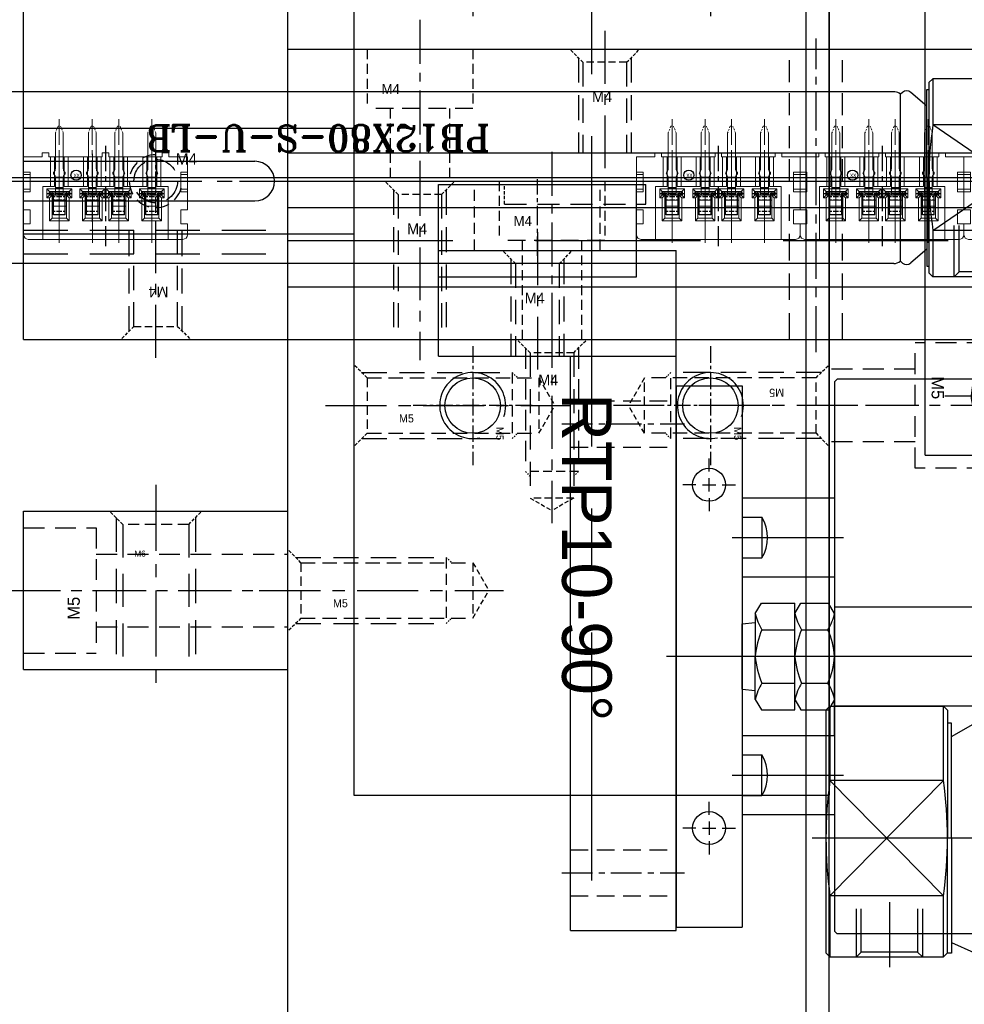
# Model space of a CAD drawing. Header units: millimetres. Extents: x -1657 to 8845, y -11980 to 3013.
# Tile 38 of 256: x 596 to 668, y -1011 to -936. Entities that reach past the tile are written whole.
import ezdxf

# ---------------------------------------------------------------- set-up
doc = ezdxf.new("R2010")
doc.units = ezdxf.units.MM
for name, pattern in [('CENTER', [2, 1.25, -0.25, 0.25, -0.25]), ('DASHED', [0.75, 0.5, -0.25]), ('DASHED2', [0.375, 0.25, -0.125])]:
    doc.linetypes.add(name, pattern=pattern)
for name, color, linetype in [('01', 6, 'Continuous'), ('勾料气缸', 252, 'Continuous'), ('图层100', 243, 'Continuous'), ('图层101', 154, 'Continuous'), ('图层102', 123, 'Continuous'), ('图层103', 50, 'Continuous'), ('图层104', 221, 'Continuous'), ('图层105', 195, 'Continuous'), ('图层106', 160, 'Continuous'), ('图层137', 101, 'Continuous'), ('图层98', 70, 'Continuous'), ('推料气缸', 251, 'Continuous'), ('旋转气缸', 252, 'Continuous'), ('装SHELL气缸', 252, 'Continuous')]:
    doc.layers.add(name, color=color, linetype=linetype)
doc.styles.add('标注', font='romant.shx')

# ---------------------------------------------------------------- blocks, each defined once
blk = doc.blocks.new('5C')
at = {"color": 1, "linetype": 'CENTER'}
for p, q in [((0, 4.5), (0, -4.5)), ((-4.5, 0), (4.5, 0))]:
    blk.add_line(p, q, dxfattribs=at)
blk.add_circle((0, 0), 2.1)
at = {"color": 2, "linetype": 'Continuous'}
blk.add_arc((0, 0), 2.5, 70.7735, 12.49301, dxfattribs=at)
blk.add_text('M5', height=0.54).set_placement((1.623, 1.797))
blk = doc.blocks.new('5F')
at = {"color": 4, "linetype": 'DASHED', "ltscale": 0.471405}
for p, q in [((1, 2.1), (0, 3.1)), ((1, -2.1), (0, -3.1))]:
    blk.add_line(p, q, dxfattribs=at)
at = {"color": 4, "linetype": 'DASHED', "ltscale": 3.8}
for p, q in [((0.6, 2.5), (12, 2.5)), ((0.6, -2.5), (12, -2.5))]:
    blk.add_line(p, q, dxfattribs=at)
at = {"color": 4, "linetype": 'DASHED', "ltscale": 0.188562}
for p, q in [((12, 2.5), (12.4, 2.1)), ((12, -2.5), (12.4, -2.1))]:
    blk.add_line(p, q, dxfattribs=at)
at = {"color": 4, "linetype": 'DASHED', "ltscale": 1.666667}
blk.add_line((12, 2.5), (12, -2.5), dxfattribs=at)
at = {"color": 4, "linetype": 'DASHED', "ltscale": 1.4}
for p, q in [((1, 2.1), (1, -2.1)), ((14, 2.1), (14, -2.1))]:
    blk.add_line(p, q, dxfattribs=at)
at = {"color": 4, "linetype": 'DASHED', "ltscale": 2.166667}
for p, q in [((1, 2.1), (14, 2.1)), ((1, -2.1), (14, -2.1))]:
    blk.add_line(p, q, dxfattribs=at)
at = {"color": 4, "linetype": 'DASHED', "ltscale": 0.80829}
for p in [(14, 2.1), (14, -2.1)]:
    blk.add_line(p, (15.212, 0), dxfattribs=at)
at = {"color": 1, "linetype": 'CENTER', "ltscale": 3.699214}
blk.add_line((-2.156, 0), (16.34, 0), dxfattribs=at)
blk.add_text('M5', height=0.6063).set_placement((3.422, -1.275))
blk = doc.blocks.new('1B1ED')
at = {"layer": '旋转气缸', "color": 1, "linetype": 'CENTER', "ltscale": 14.152}
blk.add_line((40.98, -47.88), (40.98, 22.88), dxfattribs=at)
at = {"layer": '旋转气缸', "ltscale": 1.375}
for p, q in [((6.48, 18), (87.48, 18)), ((6.48, -18), (6.48, 18)), ((87.48, -18), (87.48, 18)), ((6.48, -18), (87.48, -18)), ((36.98, -43), (36.98, -18)), ((44.98, -43), (44.98, -18)), ((39.48, -43), (39.48, -25.5)), ((42.48, -43), (42.48, -25.5)), ((44.98, -43), (36.98, -43))]:
    blk.add_line(p, q, dxfattribs=at)
at = {"layer": '旋转气缸', "color": 1, "linetype": 'CENTER', "ltscale": 18.792}
blk.add_line((0, 0), (93.96, 0), dxfattribs=at)
at = {"layer": '旋转气缸', "ltscale": 1.375}
blk.add_arc((40.98, -25.5), 1.5, 0, 180, dxfattribs=at)
for p, rotation in [((23.98, 18), 270), ((57.98, 18), 270), ((23.98, -18), 90), ((57.98, -18), 90)]:
    blk.add_blockref('5F', p, dxfattribs=dict(at, rotation=rotation))
for p in [(23.98, 9), (57.98, 9), (23.98, -9), (57.98, -9)]:
    blk.add_blockref('5C', p, dxfattribs=at)
at = {"layer": '旋转气缸', "ltscale": 1.375, "insert": (57.036, 1.522), "char_height": 3.75, "width": 52.05065, "attachment_point": 1}
blk.add_mtext('RTP10-90%%d', dxfattribs=at)
blk = doc.blocks.new('1B3FE')
at = {"layer": '图层100', "color": 4, "linetype": 'DASHED', "ltscale": 3.166667}
for p, q in [((5.5, 2), (0, 2)), ((0, -7.5), (0, 2)), ((0, 0), (-6.5, 0)), ((0, -5.5), (-6.5, -5.5)), ((5.5, -7.5), (0, -7.5))]:
    blk.add_line(p, q, dxfattribs=at)
at = {"layer": '图层100', "color": 1, "linetype": 'CENTER', "ltscale": 3.238837}
blk.add_line((6.762, -2.75), (-8.107, -2.75), dxfattribs=at)
at = {"layer": '图层100', "ltscale": 3}
blk.add_text('M5', height=0.93, rotation=270, dxfattribs=at).set_placement((1.25, -0.539))
blk = doc.blocks.new('4E')
at = {"color": 1, "linetype": 'CENTER', "ltscale": 0.96}
for p, q in [((0, -2.4), (0, 2.4)), ((-2.4, 0), (2.4, 0))]:
    blk.add_line(p, q, dxfattribs=at)
at = {"color": 4, "linetype": 'DASHED', "ltscale": 3.454}
blk.add_circle((0, 0), 1.65, dxfattribs=at)
at = {"color": 4, "linetype": 'DASHED', "ltscale": 2.093333}
blk.add_arc((0, 0), 2, 90, 0, dxfattribs=at)
at = {"ltscale": 0.5}
blk.add_text('M4', height=0.8733, dxfattribs=at).set_placement((1.508, 1.238))
blk = doc.blocks.new('1B38E')
at = {"layer": '图层98', "color": 1, "linetype": 'CENTER', "ltscale": 3.2}
blk.add_line((1.65, -2.376), (1.65, 8.841), dxfattribs=at)
at = {"layer": '图层98', "color": 4, "linetype": 'DASHED', "ltscale": 3.783333}
for p, q in [((-0.35, -0.35), (-0.35, 7.292)), ((3.65, -0.35), (3.65, 7.292))]:
    blk.add_line(p, q, dxfattribs=at)
at = {"layer": '图层98', "color": 4, "linetype": 'DASHED', "ltscale": 3.666667}
for p, q in [((0, 0), (0, 7.292)), ((3.3, 0), (3.3, 7.292))]:
    blk.add_line(p, q, dxfattribs=at)
at = {"layer": '图层98', "color": 4, "linetype": 'DASHED', "ltscale": 0.471405}
for p, q in [((0, 0), (-1, -1)), ((3.3, 0), (4.3, -1))]:
    blk.add_line(p, q, dxfattribs=at)
at = {"layer": '图层98', "color": 4, "linetype": 'DASHED', "ltscale": 1.1}
blk.add_line((0, 0), (3.3, 0), dxfattribs=at)
at = {"layer": '图层98'}
blk.add_text('M4', height=0.8143, rotation=180, dxfattribs=at).set_placement((2.614, 3.017))
blk = doc.blocks.new('4C')
at = {"color": 1, "linetype": 'CENTER', "ltscale": 1.3982}
for p, q in [((0, 3.496), (0, -3.496)), ((-3.496, 0), (3.496, 0))]:
    blk.add_line(p, q, dxfattribs=at)
blk.add_circle((0, 0), 1.65)
at = {"color": 2, "linetype": 'Continuous'}
blk.add_arc((0, 0), 2, 80.74753, 15.05083, dxfattribs=at)
blk.add_text('M4', height=0.5584).set_placement((1.013, 1.613))
blk = doc.blocks.new('1B39E')
at = {"layer": '图层98', "ltscale": 1.375}
for p, q in [((0, 0), (20, 0)), ((0, -61.7), (0, 0)), ((20, -61.7), (20, 0)), ((0, -5.8), (20, -5.8)), ((0, -11.7), (20, -11.7)), ((0, -21.7), (20, -21.7)), ((0, -61.7), (20, -61.7))]:
    blk.add_line(p, q, dxfattribs=at)
at = {"layer": '图层98', "color": 4, "linetype": 'DASHED', "ltscale": 6.666667}
for p, q in [((0, -45.7), (20, -45.7)), ((0, -53.408), (20, -53.408)), ((0, -55.2), (20, -55.2))]:
    blk.add_line(p, q, dxfattribs=at)
at = {"layer": '图层98', "color": 1, "linetype": 'CENTER', "ltscale": 4.64}
blk.add_line((-1.6, -49.7), (21.6, -49.7), dxfattribs=at)
at = {"layer": '图层98', "ltscale": 1.375}
for p in [(8.5, -3.3), (5, -16.7), (15, -16.7)]:
    blk.add_blockref('4C', p, dxfattribs=at)
at = {"layer": '图层98', "ltscale": 2}
for name, p in [('4E', (10, -49.7)), ('1B38E', (8.35, -60.7))]:
    blk.add_blockref(name, p, dxfattribs=at)
blk = doc.blocks.new('A7B7')
at = {"color": 1, "lineweight": 9, "ltscale": 0.03}
for p, q in [((0, 0), (0, -6.721)), ((2.5, 0), (2.5, -6.721)), ((4.5, 0), (4.5, -6.721)), ((7, 0), (7, -6.721))]:
    blk.add_line(p, q, dxfattribs=at)
at = {"color": 1, "linetype": 'CENTER', "ltscale": 1.5196}
blk.add_line((3.5, -7.325), (3.5, 0.273), dxfattribs=at)
at = {"color": 7, "linetype": 'Continuous', "lineweight": 15}
for p, q in [((-2.7, -1.426), (-2.7, -0.601)), ((-2.35, -0.251), (-1.25, -0.251)), ((8.25, -0.251), (-1.25, -0.251)), ((-1.25, -0.251), (-1.25, -4.251)), ((8.25, -0.251), (9.35, -0.251)), ((8.25, -4.251), (8.25, -0.251)), ((9.7, -0.601), (9.7, -1.426)), ((-2.2, -1.426), (-2.7, -1.426)), ((-2.2, -2.476), (-2.2, -1.426)), ((9.2, -2.476), (9.2, -1.426)), ((9.2, -1.426), (9.7, -1.426)), ((-0.74, -1.661), (-0.54, -1.861)), ((-0.74, -3.391), (-0.74, -1.661)), ((-0.74, -1.661), (0.74, -1.661)), ((-0.54, -1.861), (-0.54, -3.591)), ((0.54, -1.861), (-0.54, -1.861)), ((0.74, -1.661), (0.54, -1.861)), ((0.54, -3.591), (0.54, -1.861)), ((0.74, -1.661), (0.74, -3.391)), ((1.76, -1.661), (1.96, -1.861)), ((1.76, -3.391), (1.76, -1.661)), ((1.76, -1.661), (3.24, -1.661)), ((1.96, -1.861), (1.96, -3.591)), ((3.04, -1.861), (1.96, -1.861)), ((3.24, -1.661), (3.04, -1.861)), ((3.04, -3.591), (3.04, -1.861)), ((3.24, -1.661), (3.24, -3.391)), ((3.76, -1.661), (3.96, -1.861)), ((3.76, -3.391), (3.76, -1.661)), ((3.76, -1.661), (5.24, -1.661)), ((3.96, -1.861), (3.96, -3.591)), ((5.04, -1.861), (3.96, -1.861)), ((5.24, -1.661), (5.04, -1.861)), ((5.04, -3.591), (5.04, -1.861)), ((5.24, -1.661), (5.24, -3.391)), ((6.26, -1.661), (6.46, -1.861)), ((6.26, -3.391), (6.26, -1.661)), ((6.26, -1.661), (7.74, -1.661)), ((6.46, -1.861), (6.46, -3.591)), ((7.54, -1.861), (6.46, -1.861)), ((7.74, -1.661), (7.54, -1.861)), ((7.54, -3.591), (7.54, -1.861)), ((7.74, -1.661), (7.74, -3.391)), ((-2.7, -3.851), (-2.7, -2.476)), ((-2.7, -2.476), (-2.2, -2.476)), ((-0.54, -2.764), (0.54, -2.764)), ((1.96, -2.764), (3.04, -2.764)), ((3.96, -2.764), (5.04, -2.764)), ((6.46, -2.764), (7.54, -2.764)), ((9.7, -2.476), (9.2, -2.476)), ((9.7, -2.476), (9.7, -3.851)), ((-0.74, -3.591), (-0.94, -3.391)), ((-0.94, -4.081), (-0.94, -3.391)), ((-0.94, -3.391), (-0.74, -3.391)), ((-0.74, -3.391), (-0.54, -3.591)), ((-0.74, -3.591), (-0.74, -3.881)), ((-0.54, -3.591), (-0.74, -3.591)), ((0.54, -3.214), (-0.54, -3.214)), ((-0.54, -3.881), (-0.54, -3.591)), ((0.74, -3.391), (0.54, -3.591)), ((0.54, -3.591), (0.54, -3.881)), ((0.74, -3.591), (0.54, -3.591)), ((0.74, -3.591), (0.94, -3.391)), ((0.74, -3.391), (0.94, -3.391)), ((0.74, -3.881), (0.74, -3.591)), ((0.94, -3.391), (0.94, -4.081)), ((1.76, -3.591), (1.56, -3.391)), ((1.56, -4.081), (1.56, -3.391)), ((1.56, -3.391), (1.76, -3.391)), ((1.76, -3.391), (1.96, -3.591)), ((1.76, -3.591), (1.76, -3.881)), ((1.96, -3.591), (1.76, -3.591)), ((3.04, -3.214), (1.96, -3.214)), ((1.96, -3.881), (1.96, -3.591)), ((3.24, -3.391), (3.04, -3.591)), ((3.04, -3.591), (3.04, -3.881)), ((3.24, -3.591), (3.04, -3.591)), ((3.24, -3.591), (3.44, -3.391)), ((3.24, -3.391), (3.44, -3.391)), ((3.24, -3.881), (3.24, -3.591)), ((3.44, -3.391), (3.44, -4.081)), ((3.76, -3.591), (3.56, -3.391)), ((3.56, -4.081), (3.56, -3.391)), ((3.56, -3.391), (3.76, -3.391)), ((3.76, -3.391), (3.96, -3.591)), ((3.76, -3.591), (3.76, -3.881)), ((3.96, -3.591), (3.76, -3.591)), ((3.96, -3.214), (5.04, -3.214)), ((3.96, -3.591), (3.96, -3.881)), ((5.24, -3.391), (5.04, -3.591)), ((5.04, -3.881), (5.04, -3.591)), ((5.24, -3.591), (5.04, -3.591)), ((5.24, -3.591), (5.44, -3.391)), ((5.24, -3.391), (5.44, -3.391)), ((5.24, -3.881), (5.24, -3.591)), ((5.44, -3.391), (5.44, -4.081)), ((6.26, -3.591), (6.06, -3.391)), ((6.06, -4.081), (6.06, -3.391)), ((6.06, -3.391), (6.26, -3.391)), ((6.26, -3.391), (6.46, -3.591)), ((6.26, -3.591), (6.26, -3.881)), ((6.46, -3.591), (6.26, -3.591)), ((6.46, -3.214), (7.54, -3.214)), ((6.46, -3.591), (6.46, -3.881)), ((7.74, -3.391), (7.54, -3.591)), ((7.54, -3.881), (7.54, -3.591)), ((7.74, -3.591), (7.54, -3.591)), ((7.74, -3.591), (7.94, -3.391)), ((7.74, -3.391), (7.94, -3.391)), ((7.74, -3.881), (7.74, -3.591)), ((7.94, -3.391), (7.94, -4.081)), ((-2.7, -3.851), (-2.7, -4.051)), ((-2.7, -3.851), (-2.2, -3.851)), ((-2.7, -4.051), (-2.7, -5.151)), ((-2.2, -4.051), (-2.7, -4.051)), ((-2.2, -5.351), (-2.2, -3.851)), ((-1.25, -4.251), (-0.675, -4.251)), ((-0.74, -3.881), (-0.94, -4.081)), ((0.94, -4.081), (-0.94, -4.081)), ((-0.74, -3.881), (0.74, -3.881)), ((-0.675, -4.251), (-0.375, -4.251)), ((-0.675, -6.501), (-0.675, -4.251)), ((-0.375, -4.251), (-0.375, -6.501)), ((0.375, -4.251), (0.675, -4.251)), ((0.375, -6.501), (0.375, -4.251)), ((0.675, -4.251), (1.825, -4.251)), ((0.675, -4.251), (0.675, -6.501)), ((0.74, -3.881), (0.94, -4.081)), ((1.76, -3.881), (1.56, -4.081)), ((3.44, -4.081), (1.56, -4.081)), ((1.76, -3.881), (3.24, -3.881)), ((1.825, -4.251), (2.125, -4.251)), ((1.825, -6.501), (1.825, -4.251)), ((2.125, -4.251), (2.125, -6.501)), ((2.875, -4.251), (3.175, -4.251)), ((2.875, -6.501), (2.875, -4.251)), ((3.175, -4.251), (3.825, -4.251)), ((3.175, -4.251), (3.175, -6.501)), ((3.24, -3.881), (3.44, -4.081)), ((3.76, -3.881), (3.56, -4.081)), ((5.44, -4.081), (3.56, -4.081)), ((3.76, -3.881), (5.24, -3.881)), ((3.825, -4.251), (4.125, -4.251)), ((3.825, -6.501), (3.825, -4.251)), ((4.125, -4.251), (4.125, -6.501)), ((4.875, -4.251), (5.175, -4.251)), ((4.875, -6.501), (4.875, -4.251)), ((5.175, -4.251), (6.325, -4.251)), ((5.175, -4.251), (5.175, -6.501)), ((5.24, -3.881), (5.44, -4.081)), ((6.26, -3.881), (6.06, -4.081)), ((7.94, -4.081), (6.06, -4.081)), ((6.26, -3.881), (7.74, -3.881)), ((6.325, -4.251), (6.625, -4.251)), ((6.325, -6.501), (6.325, -4.251)), ((6.625, -4.251), (6.625, -6.501)), ((7.375, -4.251), (7.675, -4.251)), ((7.375, -6.501), (7.375, -4.251)), ((7.675, -4.251), (8.25, -4.251)), ((7.675, -4.251), (7.675, -6.501)), ((7.74, -3.881), (7.94, -4.081)), ((9.2, -3.851), (9.2, -5.351)), ((9.7, -3.851), (9.2, -3.851)), ((9.2, -4.051), (9.7, -4.051)), ((9.7, -3.851), (9.7, -4.051)), ((9.7, -4.051), (9.7, -5.151)), ((-2.7, -5.151), (-2.7, -5.351)), ((-2.2, -5.151), (-2.7, -5.151)), ((-0.375, -4.951), (0.375, -4.951)), ((2.125, -4.951), (2.875, -4.951)), ((4.875, -4.951), (4.125, -4.951)), ((7.375, -4.951), (6.625, -4.951)), ((9.2, -5.151), (9.7, -5.151)), ((9.7, -5.151), (9.7, -5.351)), ((-2.2, -5.351), (-2.7, -5.351)), ((-2.7, -6.501), (-2.7, -5.351)), ((9.2, -5.351), (9.7, -5.351)), ((9.7, -5.351), (9.7, -6.501)), ((-2.7, -6.501), (-1.3, -6.501)), ((-1.3, -6.501), (-1.3, -6.801)), ((-0.8, -6.501), (-0.675, -6.501)), ((-0.8, -6.801), (-0.8, -6.501)), ((-0.375, -6.501), (-0.675, -6.501)), ((-0.375, -6.501), (0.375, -6.501)), ((0.675, -6.501), (0.375, -6.501)), ((0.675, -6.501), (1.825, -6.501)), ((2.125, -6.501), (1.825, -6.501)), ((2.125, -6.501), (2.875, -6.501)), ((3.175, -6.501), (2.875, -6.501)), ((3.175, -6.501), (3.25, -6.501)), ((3.25, -6.501), (3.25, -6.801)), ((3.75, -6.501), (3.825, -6.501)), ((3.75, -6.801), (3.75, -6.501)), ((4.125, -6.501), (3.825, -6.501)), ((4.875, -6.501), (4.125, -6.501)), ((5.175, -6.501), (4.875, -6.501)), ((5.175, -6.501), (6.325, -6.501)), ((6.625, -6.501), (6.325, -6.501)), ((7.375, -6.501), (6.625, -6.501)), ((7.675, -6.501), (7.375, -6.501)), ((7.675, -6.501), (7.8, -6.501)), ((7.8, -6.501), (7.8, -6.801)), ((8.3, -6.801), (8.3, -6.501)), ((8.3, -6.501), (9.7, -6.501)), ((-0.8, -6.801), (-1.3, -6.801)), ((3.75, -6.801), (3.25, -6.801)), ((8.3, -6.801), (7.8, -6.801))]:
    blk.add_line(p, q, dxfattribs=at)
at = {"color": 1, "linetype": 'CENTER', "lineweight": 15, "ltscale": 0.34336}
for p, q in [((-0.858, -3.736), (0.858, -3.736)), ((1.642, -3.736), (3.358, -3.736)), ((3.642, -3.736), (5.358, -3.736)), ((6.142, -3.736), (7.858, -3.736))]:
    blk.add_line(p, q, dxfattribs=at)
at = {"color": 7, "linetype": 'Continuous'}
blk.add_circle((5.732, -5.113), 0.388, dxfattribs=at)
at = {"color": 7, "linetype": 'Continuous', "lineweight": 15}
for centre, start, end in [((-2.35, -0.601), 90, 180), ((9.35, -0.601), 0, 90)]:
    blk.add_arc(centre, 0.35, start, end, dxfattribs=at)
at = {"color": 7, "linetype": 'Continuous', "insert": (5.459, -4.896), "char_height": 0.33, "width": 1.03713, "attachment_point": 1}
blk.add_mtext('xx', dxfattribs=at)
blk = doc.blocks.new('19184')
at = {"layer": '01', "color": 1, "linetype": 'CENTER', "lineweight": 9, "ltscale": 1.555632}
for p, q in [((0.45, 7.242), (0.45, -0.536)), ((2.95, 7.242), (2.95, -0.536)), ((4.95, 7.242), (4.95, -0.536)), ((7.45, 7.242), (7.45, -0.536))]:
    blk.add_line(p, q, dxfattribs=at)
at = {"layer": '01', "linetype": 'DASHED2', "lineweight": 9, "ltscale": 0.5}
for p, q in [((0.353, 6.705), (0.153, 6.205)), ((0.353, 6.705), (0.553, 6.705)), ((0.753, 6.205), (0.553, 6.705)), ((2.853, 6.705), (2.653, 6.205)), ((2.853, 6.705), (3.053, 6.705)), ((3.253, 6.205), (3.053, 6.705)), ((4.853, 6.705), (4.653, 6.205)), ((4.853, 6.705), (5.053, 6.705)), ((5.253, 6.205), (5.053, 6.705)), ((7.353, 6.705), (7.153, 6.205)), ((7.353, 6.705), (7.553, 6.705)), ((7.753, 6.205), (7.553, 6.705))]:
    blk.add_line(p, q, dxfattribs=at)
at = {"layer": '01', "linetype": 'Continuous', "lineweight": 15}
for p, q in [((0.153, 6.205), (0.153, 3.493)), ((0.753, 6.205), (0.753, 3.493)), ((2.653, 6.205), (2.653, 3.493)), ((3.253, 6.205), (3.253, 3.493)), ((4.653, 6.205), (4.653, 3.493)), ((5.253, 6.205), (5.253, 3.493)), ((7.153, 6.205), (7.153, 3.493)), ((7.753, 6.205), (7.753, 3.493)), ((0.153, 2.822), (0.153, 1.504)), ((0.753, 2.822), (0.753, 1.504)), ((2.653, 2.822), (2.653, 1.504)), ((3.253, 2.822), (3.253, 1.504)), ((4.653, 2.822), (4.653, 1.504)), ((5.253, 2.822), (5.253, 1.504)), ((7.153, 2.822), (7.153, 1.504)), ((7.753, 2.822), (7.753, 1.504))]:
    blk.add_line(p, q, dxfattribs=at)
at = {"layer": '01', "color": 1, "linetype": 'CENTER', "ltscale": 0.35728}
for p, q in [((-0.441, 1.629), (1.346, 1.629)), ((2.059, 1.629), (3.846, 1.629)), ((4.059, 1.629), (5.846, 1.629)), ((6.559, 1.629), (8.346, 1.629))]:
    blk.add_line(p, q, dxfattribs=at)
at = {"layer": '01', "ltscale": 0.075}
for p, q in [((-0.317, 1.754), (-0.317, 1.504)), ((-0.317, 1.754), (1.223, 1.754)), ((-0.317, 1.504), (1.223, 1.504)), ((-0.267, 1.754), (-0.267, 1.504)), ((1.173, 1.754), (1.173, 1.504)), ((1.223, 1.754), (1.223, 1.504)), ((2.183, 1.754), (2.183, 1.504)), ((2.183, 1.754), (3.723, 1.754)), ((2.183, 1.504), (3.723, 1.504)), ((2.233, 1.754), (2.233, 1.504)), ((3.673, 1.754), (3.673, 1.504)), ((3.723, 1.754), (3.723, 1.504)), ((4.183, 1.754), (4.183, 1.504)), ((4.183, 1.754), (5.723, 1.754)), ((4.183, 1.504), (5.723, 1.504)), ((4.233, 1.754), (4.233, 1.504)), ((5.673, 1.754), (5.673, 1.504)), ((5.723, 1.754), (5.723, 1.504)), ((6.683, 1.754), (6.683, 1.504)), ((6.683, 1.754), (8.223, 1.754)), ((6.683, 1.504), (8.223, 1.504)), ((6.733, 1.754), (6.733, 1.504)), ((8.173, 1.754), (8.173, 1.504)), ((8.223, 1.754), (8.223, 1.504))]:
    blk.add_line(p, q, dxfattribs=at)
at = {"layer": '01', "ltscale": 0.625}
for p, q in [((0, 0), (0, 1.504)), ((0.9, 0), (0.9, 1.504)), ((2.5, 0), (2.5, 1.504)), ((3.4, 0), (3.4, 1.504)), ((4.5, 0), (4.5, 1.504)), ((5.4, 0), (5.4, 1.504)), ((7, 0), (7, 1.504)), ((7.9, 0), (7.9, 1.504)), ((0.9, 0), (0, 0)), ((3.4, 0), (2.5, 0)), ((5.4, 0), (4.5, 0)), ((7.9, 0), (7, 0))]:
    blk.add_line(p, q, dxfattribs=at)
at = {"layer": '01'}
for p, q in [((0.753, 2.036), (0.153, 2.036)), ((3.253, 2.036), (2.653, 2.036)), ((5.253, 2.036), (4.653, 2.036)), ((7.753, 2.036), (7.153, 2.036))]:
    blk.add_line(p, q, dxfattribs=at)
at = {"layer": '01', "color": 4, "linetype": 'DASHED', "ltscale": 0.3}
for p, q in [((0.9, 1.362), (0, 1.362)), ((0.9, 1.112), (0, 1.112)), ((3.4, 1.362), (2.5, 1.362)), ((3.4, 1.112), (2.5, 1.112)), ((5.4, 1.362), (4.5, 1.362)), ((5.4, 1.112), (4.5, 1.112)), ((7.9, 1.362), (7, 1.362)), ((7.9, 1.112), (7, 1.112)), ((0.9, 0.25), (0, 0.25)), ((3.4, 0.25), (2.5, 0.25)), ((5.4, 0.25), (4.5, 0.25)), ((7.9, 0.25), (7, 0.25))]:
    blk.add_line(p, q, dxfattribs=at)
at = {"layer": '01', "linetype": 'Continuous', "lineweight": 15}
for centre, radius, start, end in [((0.153, 3.158), 0.15, 131.81031, 228.18969), ((-0.147, 3.493), 0.3, 311.81031, 0), ((-0.147, 2.822), 0.3, 0, 48.18969), ((1.053, 3.493), 0.3, 180, 228.18969), ((1.053, 2.822), 0.3, 131.81031, 180), ((0.753, 3.158), 0.15, 311.81031, 48.18969), ((2.653, 3.158), 0.15, 131.81031, 228.18969), ((2.353, 3.493), 0.3, 311.81031, 0), ((2.353, 2.822), 0.3, 0, 48.18969), ((3.553, 3.493), 0.3, 180, 228.18969), ((3.553, 2.822), 0.3, 131.81031, 180), ((3.253, 3.158), 0.15, 311.81031, 48.18969), ((4.653, 3.158), 0.15, 131.81031, 228.18969), ((4.353, 3.493), 0.3, 311.81031, 0), ((4.353, 2.822), 0.3, 0, 48.18969), ((5.553, 3.493), 0.3, 180, 228.18969), ((5.553, 2.822), 0.3, 131.81031, 180), ((5.253, 3.158), 0.15, 311.81031, 48.18969), ((7.153, 3.158), 0.15, 131.81031, 228.18969), ((6.853, 3.493), 0.3, 311.81031, 0), ((6.853, 2.822), 0.3, 0, 48.18969), ((8.053, 3.493), 0.3, 180, 228.18969), ((8.053, 2.822), 0.3, 131.81031, 180), ((7.753, 3.158), 0.15, 311.81031, 48.18969)]:
    blk.add_arc(centre, radius, start, end, dxfattribs=at)
blk = doc.blocks.new('4F')
at = {"color": 4, "linetype": 'DASHED', "ltscale": 0.471405}
for p, q in [((1, 1.65), (0, 2.65)), ((1, -1.65), (0, -2.65))]:
    blk.add_line(p, q, dxfattribs=at)
at = {"color": 4, "linetype": 'DASHED', "ltscale": 3.116667}
for p, q in [((0.65, 2), (10, 2)), ((0.65, -2), (10, -2))]:
    blk.add_line(p, q, dxfattribs=at)
at = {"color": 4, "linetype": 'DASHED', "ltscale": 1.1}
for p, q in [((1, 1.65), (1, -1.65)), ((12, 1.65), (12, -1.65))]:
    blk.add_line(p, q, dxfattribs=at)
at = {"color": 4, "linetype": 'DASHED', "ltscale": 3.666667}
for p, q in [((1, 1.65), (12, 1.65)), ((1, -1.65), (12, -1.65))]:
    blk.add_line(p, q, dxfattribs=at)
at = {"color": 4, "linetype": 'DASHED', "ltscale": 0.164992}
for p, q in [((10, 2), (10.35, 1.65)), ((10, -2), (10.35, -1.65))]:
    blk.add_line(p, q, dxfattribs=at)
at = {"color": 4, "linetype": 'DASHED', "ltscale": 1.333333}
blk.add_line((10, 2), (10, -2), dxfattribs=at)
at = {"color": 4, "linetype": 'DASHED', "ltscale": 0.635085}
for p in [(12, 1.65), (12, -1.65)]:
    blk.add_line(p, (12.953, 0), dxfattribs=at)
at = {"color": 1, "linetype": 'CENTER', "ltscale": 3.210708}
blk.add_line((-2.156, 0), (13.898, 0), dxfattribs=at)
blk.add_text('M4', height=0.8081, rotation=90).set_placement((3.463, -1.03))
blk = doc.blocks.new('1C46B')
at = {"layer": '图层101', "color": 1, "linetype": 'CENTER', "ltscale": 2.671598}
blk.add_line((0, 0), (0, -16.358), dxfattribs=at)
at = {"layer": '图层101', "color": 4, "linetype": 'DASHED', "ltscale": 1.5}
for p, q in [((-4, -2.215), (-4, -6.715)), ((4, -2.215), (4, -6.715)), ((-2.25, -6.715), (-2.25, -14.215)), ((2.25, -6.715), (2.25, -14.215))]:
    blk.add_line(p, q, dxfattribs=at)
at = {"layer": '图层101', "color": 4, "linetype": 'DASHED', "ltscale": 2.666667}
blk.add_line((4, -6.715), (-4, -6.715), dxfattribs=at)
at = {"layer": '图层101'}
blk.add_text('M4', height=0.743, dxfattribs=at).set_placement((-2.897, -5.607))
blk = doc.blocks.new('1C4BC')
at = {"layer": '图层103', "color": 1, "linetype": 'CENTER', "ltscale": 2.671598}
blk.add_line((0, 0), (0, -14.358), dxfattribs=at)
at = {"layer": '图层103', "color": 4, "linetype": 'DASHED', "ltscale": 1.5}
for p, q in [((-4, -2.215), (-4, -6.715)), ((4, -2.215), (4, -6.715)), ((-2.25, -6.715), (-2.25, -12.215)), ((2.25, -6.715), (2.25, -12.215))]:
    blk.add_line(p, q, dxfattribs=at)
at = {"layer": '图层103', "color": 4, "linetype": 'DASHED', "ltscale": 2.666667}
blk.add_line((4, -6.715), (-4, -6.715), dxfattribs=at)
at = {"layer": '图层103'}
blk.add_text('M4', height=0.743, dxfattribs=at).set_placement((-2.897, -5.607))
blk = doc.blocks.new('1C4EA')
at = {"layer": '图层101', "color": 1, "linetype": 'CENTER', "ltscale": 3.2}
blk.add_line((-2, 2.026), (-2, -12.899), dxfattribs=at)
at = {"layer": '图层101', "color": 4, "linetype": 'DASHED', "ltscale": 0.471405}
for p, q in [((-3.65, -0.35), (-4.65, 0.65)), ((-0.35, -0.35), (0.65, 0.65))]:
    blk.add_line(p, q, dxfattribs=at)
at = {"layer": '图层101', "color": 4, "linetype": 'DASHED', "ltscale": 3.783333}
for p, q in [((0, 0), (0, -11.35)), ((-4, 0), (-4, -11.35))]:
    blk.add_line(p, q, dxfattribs=at)
at = {"layer": '图层101', "color": 4, "linetype": 'DASHED', "ltscale": 3.666667}
for p, q in [((-3.65, -0.35), (-3.65, -11.35)), ((-0.35, -0.35), (-0.35, -11.35))]:
    blk.add_line(p, q, dxfattribs=at)
at = {"layer": '图层101', "color": 4, "linetype": 'DASHED', "ltscale": 1.1}
blk.add_line((-0.35, -0.35), (-3.65, -0.35), dxfattribs=at)
at = {"layer": '图层101'}
blk.add_text('M4', height=0.8143, dxfattribs=at).set_placement((-2.964, -3.367))
blk = doc.blocks.new('1E283')
at = {"layer": '勾料气缸'}
for p, q in [((-95.6, 0), (-95.8, -0.2)), ((0, 0), (-95.6, 0)), ((-107.8, -0.5), (-102.8, -0.5)), ((-107.8, -0.5), (-107.8, -41.5)), ((-102.8, -0.5), (-102.8, -28.461)), ((-95.8, -0.2), (-95.8, -41.8)), ((-105.3, -7), (-105.3, -6)), ((-106.3, -8), (-107.3, -8)), ((-105.8, -8), (-104.8, -8)), ((-105.3, -8.5), (-105.3, -7.5)), ((-104.3, -8), (-103.3, -8)), ((-105.3, -9), (-105.3, -10)), ((-95.8, -9), (-102.8, -9)), ((-95.8, -9), (-95.8, -27)), ((-102.8, -10.461), (-101.3, -10.461)), ((-101.3, -10.461), (-101.3, -13.539)), ((-102.8, -13.539), (-101.3, -13.539)), ((-95.8, -15), (-102.8, -15)), ((-95.8, -15), (-95.8, -19.12)), ((-101.8, -17.75), (-101.343, -16.959)), ((-101.343, -16.959), (-98.8, -16.959)), ((-98.8, -17.75), (-98.343, -16.959)), ((-98.8, -25.041), (-98.8, -16.959)), ((-98.343, -16.959), (-96.257, -16.959)), ((-95.8, -17.75), (-96.257, -16.959)), ((-101.8, -17.75), (-101.8, -21)), ((-95.8, -17.25), (0.2, -17.25)), ((-102.8, -18.53), (-101.8, -18.43)), ((-102.8, -23.47), (-102.8, -18.53)), ((-95.8, -24.95), (-95.8, -18.36)), ((-101.302, -18.979), (-98.8, -18.979)), ((-98.302, -18.979), (-96.298, -18.979)), ((-101.8, -24.25), (-101.8, -21)), ((-101.302, -23.021), (-98.8, -23.021)), ((-98.302, -23.021), (-96.298, -23.021)), ((-102.8, -23.47), (-101.8, -23.57)), ((-101.8, -24.25), (-101.343, -25.041)), ((-98.8, -24.25), (-98.343, -25.041)), ((-95.8, -24.25), (-96.257, -25.041)), ((-95.8, -27), (-95.8, -24)), ((-101.343, -25.041), (-98.8, -25.041)), ((-98.343, -25.041), (-96.257, -25.041)), ((-95.8, -24.75), (0.2, -24.75)), ((-95.8, -27), (-102.8, -27)), ((-102.8, -28.461), (-101.3, -28.461)), ((-102.8, -28.461), (-102.8, -41.5)), ((-101.3, -31.539), (-101.3, -28.461)), ((-105.3, -33), (-105.3, -32)), ((-102.8, -31.539), (-101.3, -31.539)), ((-105.3, -33.5), (-105.3, -34.5)), ((-95.8, -33), (-102.8, -33)), ((-106.3, -34), (-107.3, -34)), ((-105.8, -34), (-104.8, -34)), ((-104.3, -34), (-103.3, -34)), ((-105.3, -35), (-105.3, -36)), ((-107.8, -41.5), (-102.8, -41.5)), ((-95.8, -41.8), (-95.6, -42)), ((0, -42), (-95.6, -42))]:
    blk.add_line(p, q, dxfattribs=at)
at = {"layer": '勾料气缸', "ltscale": 4}
for p, q in [((-103.549, -12), (-95.116, -12)), ((1.775, -21), (-108.534, -21)), ((-103.549, -30), (-95.116, -30))]:
    blk.add_line(p, q, dxfattribs=at)
at = {"layer": '勾料气缸'}
for centre in [(-105.3, -8), (-105.3, -34)]:
    blk.add_circle(centre, 1.25, dxfattribs=at)
for centre, radius, start, end in [((-103.875, -12), 3, 329.12996, 30.87004), ((-97.59, -16.76), 4.325, 193.23399, 210.87382), ((-94.59, -16.76), 4.325, 193.23399, 210.87382), ((-100.01, -16.76), 4.325, 329.12618, 346.76601), ((-95.395, -21.507), 6.425, 156.8344, 175.47647), ((-92.395, -21.507), 6.425, 156.8344, 175.47647), ((-102.205, -21.507), 6.425, 4.52353, 23.1656), ((-95.395, -20.493), 6.425, 184.52353, 203.1656), ((-92.395, -20.493), 6.425, 184.52353, 203.1656), ((-102.205, -20.493), 6.425, 336.8344, 355.47647), ((-97.59, -25.24), 4.325, 149.12618, 166.76601), ((-94.59, -25.24), 4.325, 149.12618, 166.76601), ((-100.01, -25.24), 4.325, 13.23399, 30.87382), ((-103.875, -30), 3, 329.12996, 30.87004)]:
    blk.add_arc(centre, radius, start, end, dxfattribs=at)
blk = doc.blocks.new('1E860')
at = {"layer": '图层106', "color": 4, "linetype": 'DASHED', "ltscale": 3.166667}
for p, q in [((-5.5, 7.5), (0, 7.5)), ((0, 7.5), (0, -2)), ((0, 5.5), (14.5, 5.5)), ((0, 0), (14.5, 0)), ((-5.5, -2), (0, -2))]:
    blk.add_line(p, q, dxfattribs=at)
at = {"layer": '图层106', "color": 1, "linetype": 'CENTER', "ltscale": 3.238837}
blk.add_line((-6.762, 2.75), (16.107, 2.75), dxfattribs=at)
at = {"layer": '图层106', "ltscale": 3}
blk.add_text('M5', height=0.93, rotation=90, dxfattribs=at).set_placement((-1.25, 0.539))
blk = doc.blocks.new('1E8C2')
at = {"layer": '图层106', "color": 1, "linetype": 'CENTER', "ltscale": 4}
blk.add_line((-2.5, 3), (-2.5, -12.566), dxfattribs=at)
at = {"layer": '图层106', "color": 4, "linetype": 'DASHED', "ltscale": 0.471405}
for p, q in [((-5, 0), (-6, 1)), ((0, 0), (1, 1))]:
    blk.add_line(p, q, dxfattribs=at)
at = {"layer": '图层106', "color": 4, "linetype": 'DASHED', "ltscale": 5.166667}
for p, q in [((-5.5, 0.5), (-5.5, -11)), ((0.5, 0.5), (0.5, -11))]:
    blk.add_line(p, q, dxfattribs=at)
at = {"layer": '图层106', "color": 4, "linetype": 'DASHED', "ltscale": 1.666667}
blk.add_line((0, 0), (-5, 0), dxfattribs=at)
at = {"layer": '图层106', "color": 4, "linetype": 'DASHED', "ltscale": 5}
for p, q in [((-5, 0), (-5, -11)), ((0, 0), (0, -11))]:
    blk.add_line(p, q, dxfattribs=at)
at = {"layer": '图层106'}
blk.add_text('M6', height=0.4614, dxfattribs=at).set_placement((-4.116, -2.441))
blk = doc.blocks.new('216FE')
at = {"layer": '推料气缸'}
for p, q in [((21, -41.879), (21, 115.252)), ((14.518, 2.361), (14.518, 101.139)), ((27.518, 2.276), (27.518, 101.224)), ((14.558, 1.71), (14.689, 1.866)), ((14.689, 1.866), (27.351, 1.861)), ((27.478, 1.71), (27.351, 1.861)), ((15.595, -0.15), (14.561, 1.065)), ((26.441, -0.15), (27.475, 1.065)), ((13.818, -0.3), (13.518, -0.6)), ((13.518, -12.2), (13.518, -0.6)), ((17.018, -0.6), (13.518, -0.6)), ((21.018, -0.3), (13.818, -0.3)), ((21.018, -0.15), (14.318, -0.15)), ((14.318, -0.15), (14.318, -0.3)), ((17.018, -12.2), (17.018, -0.6)), ((17.018, -12.2), (25.018, -0.6)), ((17.018, -0.6), (25.018, -12.2)), ((21.01, -0.15), (27.71, -0.15)), ((28.218, -0.3), (21.018, -0.3)), ((25.018, -12.2), (25.018, -0.6)), ((28.518, -0.6), (25.018, -0.6)), ((27.71, -0.15), (27.71, -0.3)), ((28.518, -0.6), (28.218, -0.3)), ((28.518, -12.2), (28.518, -0.6)), ((13.518, -2.2), (17.391, -2.2)), ((13.518, -2.2), (13.893, -2.575)), ((13.893, -2.575), (17.391, -2.575)), ((13.893, -6.825), (13.893, -2.575))]:
    blk.add_line(p, q, dxfattribs=at)
at = {"layer": '推料气缸', "ltscale": 1.554943}
for q in [(0, -15), (42, 0)]:
    blk.add_line((0, 0), q, dxfattribs=at)
at = {"layer": '推料气缸', "color": 1, "linetype": 'CENTER', "ltscale": 2.380929}
blk.add_line((4.5, -2.172), (4.5, -9.828), dxfattribs=at)
at = {"layer": '推料气缸'}
for centre, radius, start, end in [((15.318, 2.361), 0.8, 180, 218.17985), ((26.918, 2.276), 0.6, 316.2303, 0), ((14.941, 1.389), 0.5, 140, 220.40925), ((27.095, 1.389), 0.5, 319.59075, 40), ((21.018, -27.139), 26.838, 81.42869, 98.57131)]:
    blk.add_arc(centre, radius, start, end, dxfattribs=at)
at = {"layer": '推料气缸', "insert": (23.003, 32.944), "char_height": 2, "width": 29.3, "attachment_point": 1, "rotation": 90, "style": '标注'}
blk.add_mtext('PB12X80-S-U-LB', dxfattribs=at)
blk = doc.blocks.new('1E596')
at = {"layer": '图层105', "color": 1, "linetype": 'CENTER', "ltscale": 3.2}
blk.add_line((-2, 2.026), (-2, -8.899), dxfattribs=at)
at = {"layer": '图层105', "color": 4, "linetype": 'DASHED', "ltscale": 0.471405}
for p, q in [((-3.65, -0.35), (-4.65, 0.65)), ((-0.35, -0.35), (0.65, 0.65))]:
    blk.add_line(p, q, dxfattribs=at)
at = {"layer": '图层105', "color": 4, "linetype": 'DASHED', "ltscale": 3.783333}
for p, q in [((0, 0), (0, -7.35)), ((-4, 0), (-4, -7.35))]:
    blk.add_line(p, q, dxfattribs=at)
at = {"layer": '图层105', "color": 4, "linetype": 'DASHED', "ltscale": 3.666667}
for p, q in [((-3.65, -0.35), (-3.65, -7.35)), ((-0.35, -0.35), (-0.35, -7.35))]:
    blk.add_line(p, q, dxfattribs=at)
at = {"layer": '图层105', "color": 4, "linetype": 'DASHED', "ltscale": 1.1}
blk.add_line((-0.35, -0.35), (-3.65, -0.35), dxfattribs=at)
at = {"layer": '图层105'}
blk.add_text('M4', height=0.8143, dxfattribs=at).set_placement((-2.964, -3.367))
blk = doc.blocks.new('630B5')
at = {"layer": '装SHELL气缸'}
for p, q in [((-107.7, 0), (-99.1, 0)), ((-99.1, -5.641), (-99.1, 0)), ((-99.1, 0), (-98.8, -0.3)), ((-107.7, 0), (-108, -0.3)), ((-108, -0.3), (-108, -18.7)), ((-107.7, 0), (-107.7, -5.641)), ((-98.8, -0.3), (-98.8, -10)), ((-98.5, -1.301), (-98.8, -1.301)), ((-98.5, -10), (-98.5, -1.301)), ((-98.5, -2.301), (-96.851, -1.365)), ((-107.7, -14.359), (-99.1, -5.641)), ((-99.1, -14.359), (-107.7, -5.641)), ((-99.1, -5.641), (-107.7, -5.641)), ((84.052, -10), (-109.052, -10)), ((-98.8, -18.7), (-98.8, -10)), ((-98.5, -10), (-98.5, -18.701)), ((-107.7, -14.359), (-107.7, -19)), ((-99.1, -14.359), (-107.7, -14.359)), ((-103.2, -14.847), (-103.2, -19.775)), ((-99.1, -19), (-99.1, -14.359)), ((-105.7, -19), (-105.7, -15.36)), ((-105.325, -18.625), (-105.325, -15.36)), ((-101.075, -15.36), (-101.075, -18.625)), ((-100.7, -15.36), (-100.7, -19)), ((-105.7, -19), (-105.325, -18.625)), ((-101.075, -18.625), (-105.325, -18.625)), ((-100.7, -19), (-101.075, -18.625)), ((-98.5, -17.901), (-96.804, -18.657)), ((-108, -18.7), (-107.7, -19)), ((-107.7, -19), (-99.1, -19)), ((-99.1, -19), (-98.8, -18.7)), ((-98.5, -18.701), (-98.8, -18.701))]:
    blk.add_line(p, q, dxfattribs=at)
for centre, start, end in [((-76.161, -10), 172.13111, 187.86889), ((-130.639, -10), 352.13111, 7.86889)]:
    blk.add_arc(centre, 31.838, start, end, dxfattribs=at)
blk = doc.blocks.new('6C4AF')
at = {"layer": '图层103', "color": 1, "linetype": 'CENTER', "ltscale": 3.2}
blk.add_line((-1.65, 2.376), (-1.65, -8.409), dxfattribs=at)
at = {"layer": '图层103', "color": 4, "linetype": 'DASHED', "ltscale": 0.471405}
for p, q in [((-3.3, 0), (-4.3, 1)), ((0, 0), (1, 1))]:
    blk.add_line(p, q, dxfattribs=at)
at = {"layer": '图层103', "color": 4, "linetype": 'DASHED', "ltscale": 3.783333}
for p, q in [((-3.65, 0.35), (-3.65, -6.86)), ((0.35, 0.35), (0.35, -6.86))]:
    blk.add_line(p, q, dxfattribs=at)
at = {"layer": '图层103', "color": 4, "linetype": 'DASHED', "ltscale": 1.1}
blk.add_line((0, 0), (-3.3, 0), dxfattribs=at)
at = {"layer": '图层103', "color": 4, "linetype": 'DASHED', "ltscale": 3.666667}
for p, q in [((-3.3, 0), (-3.3, -6.86)), ((0, 0), (0, -6.86))]:
    blk.add_line(p, q, dxfattribs=at)
at = {"layer": '图层103'}
blk.add_text('M4', height=0.8143, dxfattribs=at).set_placement((-2.614, -3.017))

msp = doc.modelspace()

# ---------------------------------------------------------------- linework, layer by layer
at = {"layer": '图层100', "ltscale": 2}
msp.add_line((657.5098, -1041.6622), (657.5098, -914.1622), dxfattribs=at)
at = {"layer": '图层101', "color": 1, "linetype": 'CENTER', "ltscale": 2.784}
msp.add_line((656.5098, -961.6222), (656.5098, -947.7022), dxfattribs=at)
at = {"layer": '图层101', "ltscale": 1.625}
for p, q in [((616.5098, -960.6622), (616.5098, -948.6622)), ((616.5098, -948.6622), (806.5098, -948.6622)), ((616.5098, -950.6622), (806.5098, -950.6622)), ((616.5098, -960.6622), (806.5098, -960.6622))]:
    msp.add_line(p, q, dxfattribs=at)
at = {"layer": '图层101', "color": 4, "linetype": 'DASHED', "ltscale": 4}
for p, q in [((654.5098, -960.6622), (654.5098, -948.6622)), ((658.5098, -960.6622), (658.5098, -948.6622))]:
    msp.add_line(p, q, dxfattribs=at)
at = {"layer": '图层101', "color": 4, "linetype": 'DASHED', "ltscale": 25}
msp.add_line((616.5098, -953.1622), (806.5098, -953.1622), dxfattribs=at)
at = {"layer": '图层102', "ltscale": 1.625}
for p, q in [((616.5098, -1041.6622), (616.5098, -956.6622)), ((616.5098, -956.6622), (766.5098, -956.6622))]:
    msp.add_line(p, q, dxfattribs=at)
at = {"layer": '图层102', "color": 4, "linetype": 'DASHED', "ltscale": 50}
msp.add_line((616.5098, -960.6622), (766.5098, -960.6622), dxfattribs=at)
at = {"layer": '图层103', "color": 1, "linetype": 'CENTER', "ltscale": 2.32}
msp.add_line((656.5098, -949.4622), (656.5098, -937.8622), dxfattribs=at)
at = {"layer": '图层103', "ltscale": 1.625}
for p, q in [((616.5098, -938.6622), (806.5098, -938.6622)), ((616.5098, -948.6622), (616.5098, -938.6622)), ((616.5098, -946.5222), (806.5098, -946.5222)), ((616.5098, -948.6622), (806.5098, -948.6622))]:
    msp.add_line(p, q, dxfattribs=at)
at = {"layer": '图层103', "color": 4, "linetype": 'DASHED', "ltscale": 3.333333}
for p, q in [((654.5098, -948.6622), (654.5098, -938.6622)), ((658.5098, -948.6622), (658.5098, -938.6622))]:
    msp.add_line(p, q, dxfattribs=at)
at = {"layer": '图层104', "color": 1, "linetype": 'CENTER', "ltscale": 1.16}
msp.add_line((635.4098, -954.3122), (635.4098, -948.5122), dxfattribs=at)
at = {"layer": '图层104', "ltscale": 1.625}
for p, q in [((627.9098, -955.9122), (627.9098, -948.9122)), ((627.9098, -948.9122), (643.6098, -948.9122)), ((642.9098, -955.9122), (642.9098, -948.9122)), ((643.6098, -950.4122), (643.6098, -948.9122)), ((642.9098, -950.4122), (643.6098, -950.4122)), ((627.9098, -955.9122), (642.9098, -955.9122))]:
    msp.add_line(p, q, dxfattribs=at)
at = {"layer": '图层104', "color": 4, "linetype": 'DASHED', "ltscale": 1.666667}
for p, q in [((630.6598, -953.9122), (630.6598, -948.9122)), ((640.1598, -953.9122), (640.1598, -948.9122))]:
    msp.add_line(p, q, dxfattribs=at)
at = {"layer": '图层104', "color": 4, "linetype": 'DASHED', "ltscale": 0.5}
msp.add_line((632.9098, -950.4122), (632.9098, -948.9122), dxfattribs=at)
at = {"layer": '图层104', "color": 4, "linetype": 'DASHED', "ltscale": 3.333333}
msp.add_line((632.9098, -950.4122), (642.9098, -950.4122), dxfattribs=at)
at = {"layer": '图层104', "color": 4, "linetype": 'DASHED', "ltscale": 5}
msp.add_line((627.9098, -953.9122), (642.9098, -953.9122), dxfattribs=at)
at = {"layer": '图层105', "ltscale": 1.625}
for p, q in [((627.9098, -953.9122), (645.9098, -953.9122)), ((627.9098, -961.9122), (627.9098, -953.9122)), ((645.9098, -1005.4122), (645.9098, -953.9122)), ((627.9098, -961.9122), (645.9098, -961.9122)), ((637.9098, -1005.4122), (637.9098, -961.9122)), ((637.9098, -1005.4122), (645.9098, -1005.4122))]:
    msp.add_line(p, q, dxfattribs=at)
at = {"layer": '图层105', "color": 4, "linetype": 'DASHED', "ltscale": 2.666667}
for p, q in [((637.9098, -965.3039), (645.9098, -965.3039)), ((637.9098, -968.8039), (645.9098, -968.8039)), ((637.9098, -999.3039), (645.9098, -999.3039)), ((637.9098, -1002.8039), (645.9098, -1002.8039))]:
    msp.add_line(p, q, dxfattribs=at)
at = {"layer": '图层105', "color": 1, "linetype": 'CENTER', "ltscale": 1.856}
for p, q in [((637.2698, -967.0539), (646.5498, -967.0539)), ((637.2698, -1001.0539), (646.5498, -1001.0539))]:
    msp.add_line(p, q, dxfattribs=at)
at = {"layer": '图层106', "ltscale": 0.875}
for p, q in [((596.5098, -973.6622), (616.5098, -973.6622)), ((596.5098, -985.6622), (596.5098, -973.6622)), ((616.5098, -985.6622), (616.5098, -973.6622)), ((596.5098, -985.6622), (616.5098, -985.6622))]:
    msp.add_line(p, q, dxfattribs=at)
at = {"layer": '图层137', "ltscale": 5}
msp.add_line((655.7598, -1041.6622), (655.7598, -926.6622), dxfattribs=at)

# ---------------------------------------------------------------- block references
at = {"rotation": 180}
for p in [(606.2098, -953.323), (652.6098, -953.323), (665.0098, -953.323), (677.4098, -953.323)]:
    msp.add_blockref('A7B7', p, dxfattribs=at)
at = {"layer": '01', "ltscale": 1.625}
for p in [(598.7573, -951.2163), (645.1598, -951.2163), (657.5598, -951.2163)]:
    msp.add_blockref('19184', p, dxfattribs=at)
at = {"layer": '勾料气缸', "ltscale": 1.625}
msp.add_blockref('1E283', (753.7098, -963.6622), dxfattribs=at)
at = {"layer": '图层100', "ltscale": 2}
msp.add_blockref('1B3FE', (664.0098, -962.9122), dxfattribs=at)
at = {"layer": '图层101', "ltscale": 1.625}
for name, p in [('1C46B', (636.5098, -946.4472)), ('1C4EA', (628.5098, -949.3122))]:
    msp.add_blockref(name, p, dxfattribs=at)
at = {"layer": '图层102', "ltscale": 1.625, "rotation": 270}
msp.add_blockref('4F', (636.5098, -960.6622), dxfattribs=at)
at = {"layer": '图层102', "ltscale": 0.875}
msp.add_blockref('5F', (616.5098, -979.6622), dxfattribs=at)
at = {"layer": '图层103', "ltscale": 1.625}
msp.add_blockref('1C4BC', (626.5098, -936.4472), dxfattribs=at)
at = {"layer": '图层103', "ltscale": 5}
msp.add_blockref('6C4AF', (642.1598, -939.6622), dxfattribs=at)
at = {"layer": '图层105', "ltscale": 1.125}
msp.add_blockref('1E596', (637.4098, -954.5622), dxfattribs=at)
at = {"layer": '图层106', "ltscale": 0.875}
for name, p in [('1E8C2', (609.0098, -974.6622)), ('1E860', (602.0098, -982.4122))]:
    msp.add_blockref(name, p, dxfattribs=at)
at = {"layer": '图层137', "ltscale": 5}
msp.add_blockref('5C', (670.7598, -964.9222), dxfattribs=at)
at = {"layer": '图层98', "ltscale": 1.625}
msp.add_blockref('1B39E', (596.5098, -898.9622), dxfattribs=at)
at = {"layer": '推料气缸', "ltscale": 5, "rotation": 90}
msp.add_blockref('216FE', (664.7598, -969.4222), dxfattribs=at)
at = {"layer": '旋转气缸', "ltscale": 1.375, "rotation": 270}
msp.add_blockref('1B1ED', (639.5098, -907.6822), dxfattribs=at)
at = {"layer": '装SHELL气缸'}
msp.add_blockref('630B5', (765.2596, -988.4222), dxfattribs=at)

doc.saveas('drawing.dxf')
